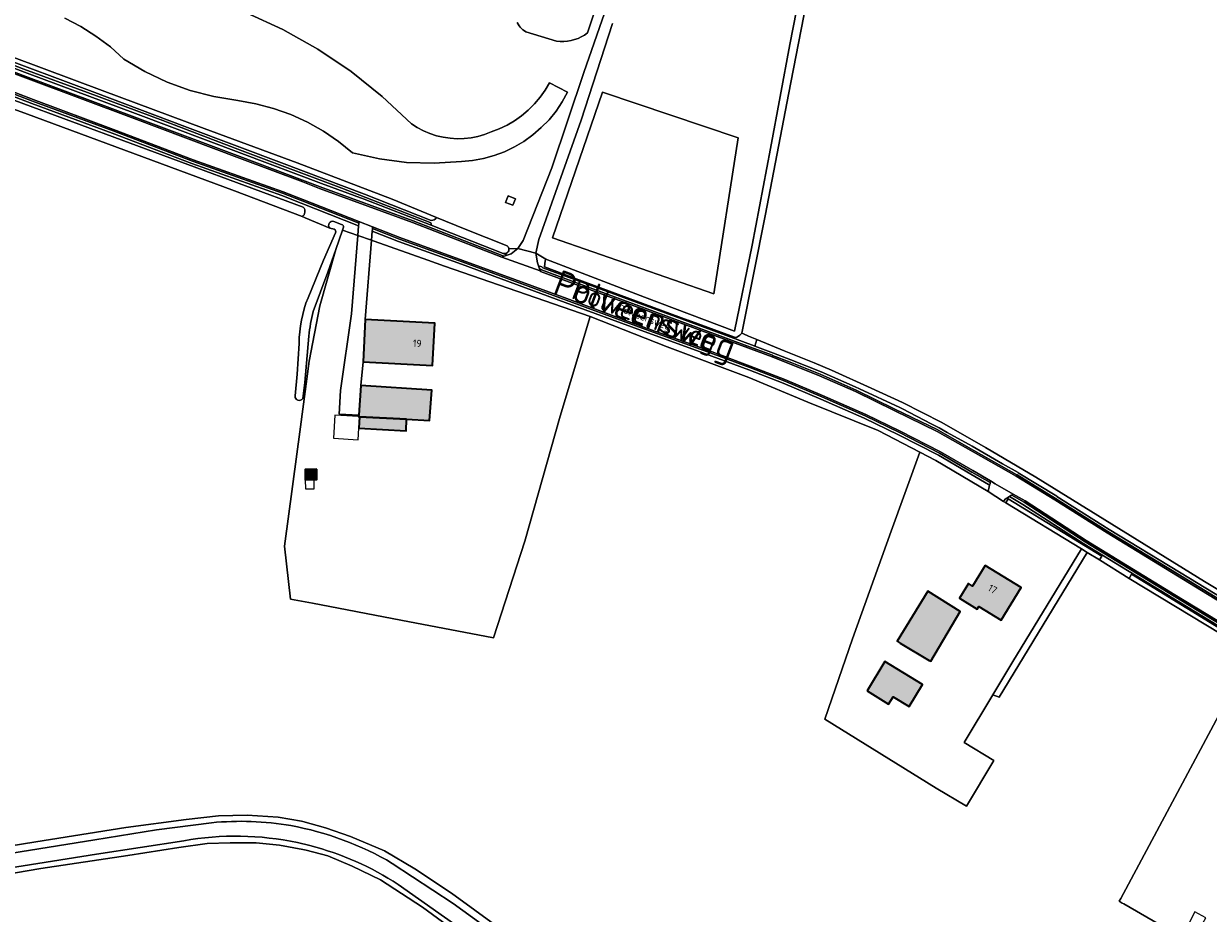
# Model space of a CAD drawing. Header units: metres. Extents: x 200031 to 204075, y 460125 to 464703.
# Tile 109 of 178: x 201932 to 202222, y 463498 to 463716. Entities that reach past the tile are written whole.
import ezdxf
from ezdxf.enums import TextEntityAlignment as Align

# ---------------------------------------------------------------- set-up
doc = ezdxf.new("R2010")
doc.units = ezdxf.units.M
doc.header["$LTSCALE"] = 2
for name, color, linetype, lineweight in [('B-WE-GR-BOS_GEMENGD-GV', 253, 'Continuous', 13), ('B-WE-GR-GRAS-GV', 253, 'Continuous', 13), ('B-WE-OG-BEBOUWING-GV', 253, 'Continuous', 35), ('B-WE-OG-BEBOUWING-T18', 253, 'Continuous', 18), ('B-WE-OG-BEBOUWING_LAGE TRAFO-GV', 253, 'Continuous', 18), ('B-WE-OG-BEBOUWING_LUIFEL-GV', 253, 'Continuous', 18), ('B-WE-OG-TERREIN_CULTUURSCHEIDING-GV', 253, 'Continuous', 18), ('B-WE-OG-TERREIN_ERF-GV', 253, 'Continuous', 18), ('B-WE-OG-TERREIN_ONBEGROEID-GV', 253, 'Continuous', 18), ('B-WE-OG-TOPOGRAFIE-T18', 250, 'Continuous', 18), ('B-WE-OG-TOPOGRAFIE-T25_2000', 250, 'Continuous', 18), ('B-WE-OG-TOPOGRAFIE-T25_2500', 250, 'Continuous', 18), ('B-WE-OG-WATER-GV', 253, 'Continuous', 18), ('B-WE-OG-WATER_GREPPEL-GV', 253, 'Continuous', 18), ('B-WE-OG-WATER_SLOOT-GV', 253, 'Continuous', 18), ('B-WE-OG-WEG-GV', 253, 'Continuous', 18), ('B-WE-VH-VERHARDING_ASFALT-GV', 253, 'Continuous', 18), ('B-WE-VH-VERHARDING_BETON-A', 254, 'Continuous', 25), ('B-WE-VH-VERHARDING_BETONSTRAATSTEEN-GV', 253, 'Continuous', 18), ('B-WE-VH-VERHARDING_FUNDERING_ZAND-GV', 253, 'Continuous', 18), ('B-WE-VH-VERHARDING_GRASBETONSTEEN-GV', 253, 'Continuous', 18)]:
    doc.layers.add(name, color=color, linetype=linetype, lineweight=lineweight)
doc.styles.add('NLCS-ISO-M1000-T18', font='NLCS-ISO.ttf', dxfattribs={"height": 1.8})
doc.styles.add('NLCS-ISO-M2000-T25', font='NLCS-ISO.ttf', dxfattribs={"height": 5})
doc.styles.add('NLCS-ISO-M2500-T25', font='NLCS-ISO.ttf', dxfattribs={"height": 6.25})

msp = doc.modelspace()

# ---------------------------------------------------------------- hatches: boundary and pattern name
at = {"layer": 'B-WE-VH-VERHARDING_BETON-A'}
h = msp.add_hatch(color=256, dxfattribs=at)
h.dxf.hatch_style = 1
h.paths.add_polyline_path([(202015.317, 463643.212), (202014.773, 463632.852), (202031.78, 463631.96), (202032.324, 463642.319)])
h = msp.add_hatch(color=256, dxfattribs=at)
h.dxf.hatch_style = 1
h.paths.add_polyline_path([(202025.45, 463618.776), (202031.081, 463618.481), (202031.593, 463625.889), (202014.217, 463627.003), (202013.713, 463619.74), (202013.689, 463619.392), (202013.931, 463619.379)])
h = msp.add_hatch(color=256, dxfattribs=at)
h.dxf.hatch_style = 1
h.paths.add_polyline_path([(202025.45, 463618.776), (202013.931, 463619.379), (202013.78, 463616.55), (202025.3, 463615.94)])
h = msp.add_hatch(color=256, dxfattribs=at)
h.dxf.hatch_style = 1
h.paths.add_polyline_path([(202003.42, 463606.54), (202000.56, 463606.48), (202000.61, 463603.93), (202003.48, 463603.99)])
h = msp.add_hatch(color=256, dxfattribs=at)
h.dxf.hatch_style = 1
h.paths.add_polyline_path([(202167.21, 463582.918), (202164.102, 463577.848), (202163.06, 463578.49), (202160.86, 463574.89), (202165.24, 463572.21), (202165.656, 463572.89), (202171.113, 463569.545), (202176.006, 463577.527)])
h = msp.add_hatch(color=256, dxfattribs=at)
h.dxf.hatch_style = 1
h.paths.add_polyline_path([(202146.356, 463563.908), (202153.5, 463559.671), (202153.861, 463559.457), (202161.069, 463571.68), (202153.146, 463576.625), (202145.584, 463564.366)])
h = msp.add_hatch(color=256, dxfattribs=at)
h.dxf.hatch_style = 1
h.paths.add_polyline_path([(202138.27, 463552.199), (202143.496, 463548.951), (202144.616, 463550.758), (202148.577, 463548.393), (202151.82, 463553.74), (202142.638, 463559.421)])

# ---------------------------------------------------------------- linework, layer by layer
at = {"layer": 'B-WE-GR-BOS_GEMENGD-GV', "flags": 128}
for points in [[(202050.505, 463660.55), (202052.671, 463660.598), (202054.028, 463662.548), (202061.045, 463680.37), (202068.836, 463703.734), (202074.56, 463720.105), (202081.717, 463740.149), (202090.421, 463758.985), (202098.304, 463775.252), (202105.882, 463790.411), (202118.318, 463813.967), (202124.169, 463825.601), (202125.26, 463828.617), (202124.715, 463832.044), (202122.665, 463834.828), (202118.215, 463837.406), (202113.208, 463838.016), (202108.895, 463837.107), (202104.08, 463836.084), (202099.808, 463835.177), (202097.487, 463833.688), (202092.058, 463828.957), (202088.3, 463821.827), (202090.214, 463814.551)], [(202081.573, 463748.8), (202069.747, 463713.416), (202069.018, 463712.9), (202068.247, 463712.451), (202067.439, 463712.071), (202066.6, 463711.764), (202065.738, 463711.531), (202064.859, 463711.376), (202063.969, 463711.298), (202063.076, 463711.299), (202062.187, 463711.379), (202054.68, 463713.663), (202054.297, 463713.906), (202053.936, 463714.181), (202053.601, 463714.486), (202053.292, 463714.819), (202053.014, 463715.177), (202052.767, 463715.558), (202052.554, 463715.958)], [(202075.87, 463715.7), (202068.169, 463692.044), (202063.73, 463679.363), (202057.827, 463662.818), (202057.093, 463659.455), (202059.59, 463657.978), (202083.765, 463648.678), (202105.739, 463640.349), (202110.133, 463661.382), (202114.604, 463685.088), (202119.302, 463710.61), (202122.555, 463727.286)], [(201986.242, 463718.297), (201995.153, 463714.227), (202003.701, 463709.442), (202011.828, 463703.973), (202019.481, 463697.858), (202026.608, 463691.137), (202028.047, 463690.217), (202029.559, 463689.421), (202031.134, 463688.758), (202032.758, 463688.23), (202034.422, 463687.842), (202036.113, 463687.596), (202037.818, 463687.495), (202039.526, 463687.539), (202041.224, 463687.727), (202042.9, 463688.059), (202044.541, 463688.532), (202046.137, 463689.143), (202048.127, 463689.902), (202050.046, 463690.826), (202051.88, 463691.908), (202053.617, 463693.14), (202055.245, 463694.514), (202056.751, 463696.019), (202058.126, 463697.646), (202059.359, 463699.382), (202060.442, 463701.216), (202064.887, 463698.875), (202063.572, 463696.501), (202062.053, 463694.254), (202060.34, 463692.149), (202058.448, 463690.204), (202056.392, 463688.434), (202054.187, 463686.852), (202051.851, 463685.472), (202049.402, 463684.304), (202046.859, 463683.356), (202044.243, 463682.638), (202041.573, 463682.153), (202038.871, 463681.907), (202032.166, 463681.488), (202025.452, 463681.699), (202018.787, 463682.537), (202012.229, 463683.996), (202008.759, 463686.832), (202005.059, 463689.361), (202001.156, 463691.564), (201997.08, 463693.426), (201992.859, 463694.933), (201988.525, 463696.073), (201984.109, 463696.839), (201978.19, 463697.807), (201972.387, 463699.326), (201966.752, 463701.38), (201961.333, 463703.954), (201956.18, 463707.023), (201952.88, 463709.975), (201949.348, 463712.646), (201945.607, 463715.016), (201941.684, 463717.069)], [(201929.207, 463707.426), (201950.843, 463699.309), (201975.838, 463689.988), (201998.613, 463681.559), (202021.939, 463672.702), (202032.775, 463668.214), (202039.778, 463665.313), (202050.084, 463661.23)]]:
    msp.add_lwpolyline(points, dxfattribs=at)
for points in [[(202100.674, 463649.459), (202061.17, 463663.206), (202073.426, 463698.886), (202106.643, 463687.678)], [(202052.098, 463672.789), (202051.482, 463671.193), (202049.671, 463671.892), (202050.287, 463673.488)]]:
    msp.add_lwpolyline(points, close=True, dxfattribs=at)
at = {"layer": 'B-WE-GR-BOS_GEMENGD-GV'}
msp.add_lwpolyline([(202050.084, 463661.23, -0.1988053), (202050.505, 463660.55)], format="xyb", dxfattribs=at)
at = {"layer": 'B-WE-GR-GRAS-GV', "flags": 128}
for points in [[(202052.554, 463715.958), (202052.767, 463715.558), (202053.014, 463715.177), (202053.292, 463714.819), (202053.601, 463714.486), (202053.936, 463714.181), (202054.297, 463713.906), (202054.68, 463713.663), (202062.187, 463711.379), (202063.076, 463711.299), (202063.969, 463711.298), (202064.859, 463711.376), (202065.738, 463711.531), (202066.6, 463711.764), (202067.439, 463712.071), (202068.247, 463712.451), (202069.018, 463712.9), (202069.747, 463713.416), (202081.573, 463748.8)], [(202124.528, 463726.938), (202119.016, 463698.361), (202113.34, 463668.973), (202107.535, 463639.821), (202107.944, 463639.652), (202109.223, 463639.122), (202111.206, 463638.301), (202117.937, 463635.513), (202125.278, 463632.563), (202129.512, 463630.746), (202139.219, 463626.409), (202146.951, 463622.856), (202156.602, 463617.997), (202167.235, 463611.813), (202179.633, 463604.561), (202194.746, 463595.186), (202220.921, 463578.984), (202243.832, 463565.229)], [(201941.684, 463717.069), (201945.607, 463715.016), (201949.348, 463712.646), (201952.88, 463709.975), (201956.18, 463707.023), (201961.333, 463703.954), (201966.752, 463701.38), (201972.387, 463699.326), (201978.19, 463697.807), (201984.109, 463696.839), (201988.525, 463696.073), (201992.859, 463694.933), (201997.08, 463693.426), (202001.156, 463691.564), (202005.059, 463689.361), (202008.759, 463686.832), (202012.229, 463683.996), (202018.787, 463682.537), (202025.452, 463681.699), (202032.166, 463681.488), (202038.871, 463681.907), (202041.573, 463682.153), (202044.243, 463682.638), (202046.859, 463683.356), (202049.402, 463684.304), (202051.851, 463685.472), (202054.187, 463686.852), (202056.392, 463688.434), (202058.448, 463690.204), (202060.34, 463692.149), (202062.053, 463694.254), (202063.572, 463696.501), (202064.887, 463698.875), (202060.442, 463701.216), (202059.359, 463699.382), (202058.126, 463697.646), (202056.751, 463696.019), (202055.245, 463694.514), (202053.617, 463693.14), (202051.88, 463691.908), (202050.046, 463690.826), (202048.127, 463689.902), (202046.137, 463689.143), (202044.541, 463688.532), (202042.9, 463688.059), (202041.224, 463687.727), (202039.526, 463687.539), (202037.818, 463687.495), (202036.113, 463687.596), (202034.422, 463687.842), (202032.758, 463688.23), (202031.134, 463688.758), (202029.559, 463689.421), (202028.047, 463690.217), (202026.608, 463691.137), (202019.481, 463697.858), (202011.828, 463703.973), (202003.701, 463709.442), (201995.153, 463714.227), (201986.242, 463718.297)], [(202007.728, 463665.305), (202006.664, 463665.595), (202000.555, 463668.116), (201999.821, 463668.395), (201983.278, 463674.693), (201931.949, 463693.743), (201913.648, 463700.365)], [(202001.288, 463648.527), (202005.058, 463657.702), (202008.042, 463664.425)], [(202236.482, 463479.551), (202201.124, 463499.993), (202200.766, 463500.2), (202200.024, 463500.683), (202200.392, 463501.37), (202232.588, 463561.539), (202202.455, 463579.719), (202195.215, 463584.273), (202192.21, 463586.093), (202170.589, 463550.659), (202169.098, 463551.277), (202162.004, 463539.553), (202169.274, 463535.154), (202162.582, 463523.943), (202155.218, 463528.339), (202127.873, 463545.245), (202134.641, 463564.995), (202144.118, 463591.352), (202151.163, 463610.7), (202140.951, 463615.967), (202123.77, 463622.948), (202109.261, 463628.948), (202089.243, 463636.531), (202070.391, 463643.938), (202063.05, 463619.521), (202054.368, 463588.913), (202046.714, 463565.192), (202024.038, 463569.505), (202002.39, 463573.671), (201996.977, 463574.713), (201995.552, 463587.698), (201999.411, 463616.934), (202001.534, 463633.021), (202004.18, 463646.515), (202008.102, 463660.39), (202006.16, 463654.834), (202002.588, 463645.16)], [(202001.504, 463639.155), (202000.519, 463627.732), (201999.985, 463623.863)], [(201998.118, 463624.467), (201998.64, 463629.772), (201999.098, 463637.318)], [(201911.392, 463511.453), (201934.571, 463515.24), (201956.672, 463518.765), (201971.431, 463520.722), (201979.359, 463521.611), (201986.374, 463521.781), (201993.962, 463521.234), (201999.686, 463520.269), (202000, 463520.182), (202005.602, 463518.643), (202011.696, 463516.554), (202019.992, 463512.978), (202027.434, 463508.605), (202036.445, 463502.664), (202047.857, 463494.34)], [(202046.799, 463486.38), (202029.316, 463499.238), (202019.037, 463505.936), (202012.129, 463509.25), (202006.118, 463511.793), (202000.877, 463513.216), (202000, 463513.371), (201994.311, 463514.382), (201988.55, 463514.994), (201982.223, 463514.993), (201976.552, 463514.836), (201969.623, 463513.866), (201957.182, 463511.83), (201935.865, 463508.669), (201913.752, 463504.968), (201882.392, 463499.885), (201868.709, 463497.733), (201857.142, 463495.902)]]:
    msp.add_lwpolyline(points, dxfattribs=at)
for points in [[(202061.17, 463663.206), (202100.674, 463649.459), (202106.643, 463687.678), (202073.426, 463698.886)], [(202169.098, 463551.277), (202170.589, 463550.659), (202192.21, 463586.093), (202190.749, 463586.983), (202173.992, 463559.364)]]:
    msp.add_lwpolyline(points, close=True, dxfattribs=at)
at = {"layer": 'B-WE-GR-GRAS-GV'}
for points in [[(202008.042, 463664.425, 0.3776923), (202007.728, 463665.305)], [(201999.098, 463637.318, -0.0901342), (202001.288, 463648.527)], [(202002.588, 463645.16, 0.0427123), (202001.504, 463639.155)], [(201999.985, 463623.863, -0.8162773), (201998.118, 463624.467)]]:
    msp.add_lwpolyline(points, format="xyb", dxfattribs=at)
at = {"layer": 'B-WE-OG-BEBOUWING-GV', "flags": 128}
for points in [[(202015.317, 463643.212), (202014.773, 463632.852), (202031.78, 463631.96), (202032.324, 463642.319)], [(202025.45, 463618.776), (202031.081, 463618.481), (202031.593, 463625.889), (202014.217, 463627.003), (202013.713, 463619.74), (202013.689, 463619.392), (202013.931, 463619.379)], [(202025.45, 463618.776), (202013.931, 463619.379), (202013.78, 463616.55), (202025.3, 463615.94)], [(202003.42, 463606.54), (202000.56, 463606.48), (202000.61, 463603.93), (202003.48, 463603.99)], [(202167.21, 463582.918), (202164.102, 463577.848), (202163.06, 463578.49), (202160.86, 463574.89), (202165.24, 463572.21), (202165.656, 463572.89), (202171.113, 463569.545), (202176.006, 463577.527)], [(202146.356, 463563.908), (202153.5, 463559.671), (202153.861, 463559.457), (202161.069, 463571.68), (202153.146, 463576.625), (202145.584, 463564.366)], [(202138.27, 463552.199), (202143.496, 463548.951), (202144.616, 463550.758), (202148.577, 463548.393), (202151.82, 463553.74), (202142.638, 463559.421)]]:
    msp.add_lwpolyline(points, close=True, dxfattribs=at)
at = {"layer": 'B-WE-OG-BEBOUWING_LAGE TRAFO-GV', "flags": 128}
msp.add_lwpolyline([(202052.098, 463672.789), (202050.287, 463673.488), (202049.671, 463671.892), (202051.482, 463671.193)], close=True, dxfattribs=at)
at = {"layer": 'B-WE-OG-BEBOUWING_LUIFEL-GV', "flags": 128}
for points in [[(202013.931, 463619.379), (202013.689, 463619.392), (202007.83, 463619.735), (202007.5, 463614.098), (202013.615, 463613.74), (202013.78, 463616.55)], [(202002.763, 463603.975), (202000.61, 463603.93), (202000.657, 463601.68), (202002.81, 463601.725)], [(202217.132, 463495.408), (202219.761, 463493.964), (202221.205, 463496.594), (202218.576, 463498.038)]]:
    msp.add_lwpolyline(points, close=True, dxfattribs=at)
at = {"layer": 'B-WE-OG-TERREIN_CULTUURSCHEIDING-GV', "flags": 128}
for points in [[(202009.756, 463665.123), (202011.649, 463664.453), (202013.476, 463663.807), (202013.667, 463666.184), (201999.635, 463671.691), (201994.85, 463673.57), (201972.81, 463681.413), (201953.31, 463688.828), (201933.616, 463696.157), (201911.606, 463704.542), (201906.118, 463706.679), (201905.907, 463706.761), (201904.663, 463707.246), (201904.448, 463707.203), (201903.012, 463706.457), (201902.433, 463705.659), (201905.066, 463704.964), (201905.291, 463705.223), (201906.633, 463705.252), (201907.978, 463704.815), (201915.286, 463702.101), (201943.561, 463691.602), (202000.123, 463670.724)], [(201999.821, 463668.395), (202000.555, 463668.116), (202006.664, 463665.595)], [(202007.652, 463667.225), (202009.52, 463666.479)], [(202009.996, 463665.81), (202009.756, 463665.123)], [(202049.165, 463659.379), (202050.113, 463658.981), (202051.021, 463659.318), (202052.671, 463660.598), (202050.505, 463660.55)]]:
    msp.add_lwpolyline(points, dxfattribs=at)
at = {"layer": 'B-WE-OG-TERREIN_CULTUURSCHEIDING-GV'}
for points in [[(202000.123, 463670.724, -0.4889215), (201999.821, 463668.395)], [(202006.664, 463665.595, -0.833719), (202007.652, 463667.225)], [(202009.52, 463666.479, -0.5251345), (202009.996, 463665.81)], [(202050.505, 463660.55, -0.5563248), (202049.165, 463659.379)]]:
    msp.add_lwpolyline(points, format="xyb", dxfattribs=at)
at = {"layer": 'B-WE-OG-TERREIN_CULTUURSCHEIDING-GV', "flags": 128}
for points in [[(202017.043, 463664.858), (202016.881, 463662.602), (202017.53, 463662.372), (202030.664, 463657.724), (202034.768, 463656.272), (202070.391, 463643.938), (202089.243, 463636.531), (202109.261, 463628.948), (202123.77, 463622.948), (202140.951, 463615.967), (202151.163, 463610.7), (202155.131, 463608.653), (202167.881, 463601.04), (202167.889, 463601.073), (202168.271, 463602.625), (202168.019, 463602.772), (202163.653, 463605.302), (202155.732, 463609.936), (202145.943, 463614.949), (202137.502, 463619.04), (202126.945, 463623.684), (202117.712, 463627.592), (202109.279, 463630.856), (202098.018, 463635.042), (202082.97, 463640.487), (202064.316, 463647.404), (202038.886, 463656.741), (202023.458, 463662.34)], [(202066.993, 463653.149), (202059.195, 463656.137), (202059.422, 463657.568), (202059.59, 463657.978), (202057.093, 463659.455), (202057.506, 463657.043), (202057.744, 463656.359), (202058.581, 463656.064), (202058.797, 463655.847), (202094.326, 463642.765), (202094.329, 463642.765), (202110.554, 463636.748), (202110.776, 463636.665), (202111.206, 463638.301), (202109.223, 463639.122), (202107.944, 463639.652), (202107.535, 463639.821), (202107.113, 463639.341), (202106.267, 463638.776), (202105.798, 463638.831), (202094.383, 463643.065), (202094.38, 463643.065)], [(202191.393, 463588.203), (202176.425, 463597.9), (202173.569, 463599.556), (202173.122, 463599.815), (202172.066, 463599.14), (202171.684, 463598.595), (202172.235, 463598.259), (202172.812, 463599.222), (202195.781, 463585.232), (202195.215, 463584.273), (202202.455, 463579.719), (202203.012, 463580.806), (202223.382, 463568.334), (202247.275, 463553.76), (202247.258, 463553.937), (202247.243, 463554.1), (202246.603, 463554.493), (202239.809, 463558.662), (202233.852, 463562.316), (202213.147, 463574.894)]]:
    msp.add_lwpolyline(points, close=True, dxfattribs=at)
at = {"layer": 'B-WE-OG-TERREIN_ERF-GV', "flags": 128}
for points in [[(202074.56, 463720.105), (202068.836, 463703.734), (202061.045, 463680.37), (202054.028, 463662.548), (202052.671, 463660.598), (202057.093, 463659.455), (202057.827, 463662.818), (202063.73, 463679.363), (202068.169, 463692.044), (202075.87, 463715.7)], [(202232.588, 463561.539), (202200.392, 463501.37), (202200.024, 463500.683), (202200.766, 463500.2), (202201.124, 463499.993), (202236.482, 463479.551)]]:
    msp.add_lwpolyline(points, dxfattribs=at)
for points in [[(202016.881, 463662.602), (202015.317, 463643.212), (202032.324, 463642.319), (202031.78, 463631.96), (202014.773, 463632.852), (202014.217, 463627.003), (202031.593, 463625.889), (202031.081, 463618.481), (202025.45, 463618.776), (202025.3, 463615.94), (202013.78, 463616.55), (202013.931, 463619.379), (202013.689, 463619.392), (202013.713, 463619.74), (202008.889, 463619.991), (202009.23, 463625.784), (202011.935, 463644.59), (202013.476, 463663.807), (202011.649, 463664.453), (202009.756, 463665.123), (202008.102, 463660.39), (202004.18, 463646.515), (202001.534, 463633.021), (201999.411, 463616.934), (201995.552, 463587.698), (201996.977, 463574.713), (202002.39, 463573.671), (202024.038, 463569.505), (202046.714, 463565.192), (202054.368, 463588.913), (202063.05, 463619.521), (202070.391, 463643.938), (202034.768, 463656.272), (202030.664, 463657.724), (202017.53, 463662.372)], [(202172.235, 463598.259), (202171.684, 463598.595), (202167.889, 463601.073), (202167.881, 463601.04), (202155.131, 463608.653), (202151.163, 463610.7), (202144.118, 463591.352), (202134.641, 463564.995), (202127.873, 463545.245), (202155.218, 463528.339), (202162.582, 463523.943), (202169.274, 463535.154), (202162.004, 463539.553), (202169.098, 463551.277), (202173.992, 463559.364), (202190.749, 463586.983)], [(202000.56, 463606.48), (202003.42, 463606.54), (202003.48, 463603.99), (202000.61, 463603.93)], [(202165.24, 463572.21), (202160.86, 463574.89), (202163.06, 463578.49), (202164.102, 463577.848), (202167.21, 463582.918), (202176.006, 463577.527), (202171.113, 463569.545), (202165.656, 463572.89)], [(202153.861, 463559.457), (202153.5, 463559.671), (202146.356, 463563.908), (202145.584, 463564.366), (202153.146, 463576.625), (202161.069, 463571.68)], [(202138.27, 463552.199), (202142.638, 463559.421), (202151.82, 463553.74), (202148.577, 463548.393), (202144.616, 463550.758), (202143.496, 463548.951)]]:
    msp.add_lwpolyline(points, close=True, dxfattribs=at)
at = {"layer": 'B-WE-OG-TERREIN_ONBEGROEID-GV', "flags": 128}
msp.add_lwpolyline([(202013.713, 463619.74), (202014.217, 463627.003), (202014.773, 463632.852), (202015.317, 463643.212), (202016.881, 463662.602), (202013.476, 463663.807), (202011.935, 463644.59), (202009.23, 463625.784), (202008.889, 463619.991)], close=True, dxfattribs=at)
at = {"layer": 'B-WE-OG-WATER-GV', "flags": 128}
for points in [[(202002.588, 463645.16), (202006.16, 463654.834), (202008.102, 463660.39), (202009.756, 463665.123), (202009.996, 463665.81)], [(202006.664, 463665.595), (202007.728, 463665.305)], [(202009.52, 463666.479), (202007.652, 463667.225)], [(202008.042, 463664.425), (202005.058, 463657.702), (202001.288, 463648.527)], [(201999.985, 463623.863), (202000.519, 463627.732), (202001.504, 463639.155)], [(201999.098, 463637.318), (201998.64, 463629.772), (201998.118, 463624.467)]]:
    msp.add_lwpolyline(points, dxfattribs=at)
at = {"layer": 'B-WE-OG-WATER-GV'}
for points in [[(202007.652, 463667.225, 0.833719), (202006.664, 463665.595)], [(202007.728, 463665.305, -0.3776923), (202008.042, 463664.425)], [(202009.996, 463665.81, 0.5251345), (202009.52, 463666.479)], [(202001.288, 463648.527, 0.0901342), (201999.098, 463637.318)], [(202001.504, 463639.155, -0.0427123), (202002.588, 463645.16)], [(201998.118, 463624.467, 0.8162773), (201999.985, 463623.863)]]:
    msp.add_lwpolyline(points, format="xyb", dxfattribs=at)
at = {"layer": 'B-WE-OG-WATER_GREPPEL-GV', "flags": 128}
for points in [[(202122.555, 463727.286), (202119.302, 463710.61), (202114.604, 463685.088), (202110.133, 463661.382), (202105.739, 463640.349), (202083.765, 463648.678), (202059.59, 463657.978), (202059.422, 463657.568), (202059.195, 463656.137), (202066.993, 463653.149), (202094.38, 463643.065), (202094.383, 463643.065), (202105.798, 463638.831), (202106.267, 463638.776), (202107.113, 463639.341), (202107.535, 463639.821), (202113.34, 463668.973), (202119.016, 463698.361), (202124.528, 463726.938)], [(202243.832, 463565.229), (202220.921, 463578.984), (202194.746, 463595.186), (202179.633, 463604.561), (202167.235, 463611.813), (202156.602, 463617.997), (202146.951, 463622.856), (202139.219, 463626.409), (202129.512, 463630.746), (202125.278, 463632.563), (202117.937, 463635.513), (202111.206, 463638.301), (202110.776, 463636.665), (202115.325, 463634.978), (202115.341, 463634.972), (202119.605, 463633.28), (202126.97, 463630.358), (202126.998, 463630.346), (202135.34, 463626.661), (202136.369, 463626.218), (202146.257, 463621.666), (202146.911, 463621.35), (202153.964, 463617.669), (202155.077, 463617.061), (202155.878, 463616.673), (202155.932, 463616.644), (202157.871, 463615.534), (202164.037, 463612.164), (202171.409, 463607.852), (202175.266, 463605.683), (202175.292, 463605.669), (202184.756, 463599.875), (202184.767, 463599.869), (202197.565, 463591.762), (202214.83, 463581.262), (202214.831, 463581.26), (202229.944, 463572.025)]]:
    msp.add_lwpolyline(points, dxfattribs=at)
for points in [[(202195.215, 463584.273), (202195.781, 463585.232), (202172.812, 463599.222), (202172.235, 463598.259), (202190.749, 463586.983), (202192.21, 463586.093)], [(202223.382, 463568.334), (202203.012, 463580.806), (202202.455, 463579.719), (202232.588, 463561.539), (202233.297, 463561.111), (202233.699, 463560.869), (202247.035, 463552.827), (202247.275, 463553.76)]]:
    msp.add_lwpolyline(points, close=True, dxfattribs=at)
at = {"layer": 'B-WE-OG-WATER_SLOOT-GV', "flags": 128}
for points in [[(201857.492, 463736.637), (201856.938, 463735.137), (201823.21, 463748), (201821.545, 463747.807), (201821.207, 463747.02), (201821.438, 463745.52), (201836.287, 463739.999), (201844.19, 463736.959), (201844.192, 463736.958), (201876.08, 463725.124), (201876.091, 463725.119), (201902.462, 463714.918), (201932.501, 463703.588), (201959.045, 463693.687), (201959.047, 463693.687), (201985.11, 463683.904), (202004.594, 463676.544), (202015.032, 463672.72), (202031.478, 463666.276)], [(202000.195, 463679.534), (201996.089, 463681.09), (201971.097, 463690.509), (201949.07, 463698.834), (201923.257, 463708.426), (201909.562, 463713.866), (201907.544, 463714.667), (201906.07, 463715.238), (201905.416, 463715.482), (201867.64, 463729.527), (201858.259, 463733.4), (201856.41, 463734.167), (201845.936, 463738.048), (201822.882, 463746.544)], [(201985.195, 463684.564), (201965.758, 463691.956), (201947.235, 463698.835), (201931.646, 463704.567), (201919.404, 463709.235), (201896.935, 463717.907), (201886.672, 463721.633), (201866.577, 463729.284), (201850.695, 463735.242), (201822.621, 463745.797)], [(201822.621, 463745.797), (201850.695, 463735.242), (201866.577, 463729.284), (201886.672, 463721.633), (201896.935, 463717.907), (201919.404, 463709.235), (201931.646, 463704.567), (201947.235, 463698.835), (201965.758, 463691.956), (201985.195, 463684.564), (202009.578, 463675.354), (202031.255, 463667.003)], [(201908.007, 463715.505), (201907.544, 463714.667), (201909.562, 463713.866), (201923.257, 463708.426), (201949.07, 463698.834), (201971.097, 463690.509), (201996.089, 463681.09), (202000.195, 463679.534), (202015.096, 463673.888), (202031.43, 463667.467)], [(202032.775, 463668.214), (202021.939, 463672.702), (201998.613, 463681.559), (201975.838, 463689.988), (201950.843, 463699.309), (201929.207, 463707.426), (201911.232, 463714.242), (201909.793, 463714.805), (201908.341, 463715.373)], [(201913.648, 463700.365), (201931.949, 463693.743), (201983.278, 463674.693), (201999.821, 463668.395)], [(202000.123, 463670.724), (201943.561, 463691.602), (201915.286, 463702.101)], [(202031.255, 463667.003), (202009.578, 463675.354), (201985.195, 463684.564)], [(202031.43, 463667.467), (202015.096, 463673.888), (202000.195, 463679.534)], [(202050.084, 463661.23), (202039.778, 463665.313), (202032.775, 463668.214)], [(202031.478, 463666.276), (202049.083, 463659.408), (202049.165, 463659.379)], [(202047.857, 463494.34), (202036.445, 463502.664), (202027.434, 463508.605), (202019.992, 463512.978), (202011.696, 463516.554), (202005.602, 463518.643), (202000, 463520.182), (201999.686, 463520.269), (201993.962, 463521.234), (201986.374, 463521.781), (201979.359, 463521.611), (201971.431, 463520.722), (201956.672, 463518.765), (201934.571, 463515.24), (201911.392, 463511.453)], [(201836.265, 463497.706), (201841.069, 463498.762), (201864.598, 463502.411), (201888.177, 463506.081), (201912.403, 463509.854), (201949.059, 463515.722), (201964.164, 463518.173), (201977.653, 463519.888)], [(201977.653, 463519.888), (201964.164, 463518.173), (201949.059, 463515.722), (201912.403, 463509.854), (201888.177, 463506.081), (201864.598, 463502.411), (201841.069, 463498.762), (201836.265, 463497.706)], [(201970.832, 463515.483), (201949.444, 463512.214), (201908.352, 463505.658), (201868.624, 463499.275), (201849.282, 463496.313), (201842.059, 463495.062), (201836.785, 463493.962)], [(201836.785, 463493.962), (201842.059, 463495.062), (201849.282, 463496.313), (201868.624, 463499.275), (201908.352, 463505.658), (201949.444, 463512.214), (201970.832, 463515.483)], [(201857.142, 463495.902), (201868.709, 463497.733), (201882.392, 463499.885), (201913.752, 463504.968), (201935.865, 463508.669), (201957.182, 463511.83), (201969.623, 463513.866), (201976.552, 463514.836), (201982.223, 463514.993), (201988.55, 463514.994), (201994.311, 463514.382), (202000, 463513.371), (202000.877, 463513.216), (202006.118, 463511.793), (202012.129, 463509.25), (202019.037, 463505.936), (202029.316, 463499.238), (202046.799, 463486.38)], [(202001.775, 463514.284), (201998.691, 463515.02)], [(201998.691, 463515.02), (202001.775, 463514.284)], [(202021.933, 463509.94), (202036.867, 463500.086), (202052.564, 463488.742), (202068.714, 463477.182), (202086.209, 463464.635), (202101.469, 463454.677), (202113.966, 463447.282), (202128.553, 463439.846), (202143.037, 463433.243), (202159.083, 463425.47), (202173.732, 463418.366), (202187.557, 463412.047), (202201.876, 463405.544), (202218.804, 463397.672), (202237.923, 463388.902), (202242.13, 463386.827)], [(202242.13, 463386.827), (202237.923, 463388.902), (202218.804, 463397.672), (202201.876, 463405.544), (202187.557, 463412.047), (202173.732, 463418.366), (202159.083, 463425.47), (202143.037, 463433.243), (202128.553, 463439.846), (202113.966, 463447.282), (202101.469, 463454.677), (202086.209, 463464.635), (202068.714, 463477.182), (202052.564, 463488.742), (202036.867, 463500.086), (202021.933, 463509.94)], [(202240.333, 463382.946), (202218.956, 463393.032), (202194.248, 463404.759), (202171.665, 463415.02), (202150.778, 463424.988), (202126.768, 463436.1), (202103.728, 463448.54), (202090.777, 463456.393), (202077.456, 463465.941), (202059.104, 463479.044), (202039.737, 463493.226), (202023.404, 463504.772)], [(202023.404, 463504.772), (202039.737, 463493.226), (202059.104, 463479.044), (202077.456, 463465.941), (202090.777, 463456.393), (202103.728, 463448.54), (202126.768, 463436.1), (202150.778, 463424.988), (202171.665, 463415.02), (202194.248, 463404.759), (202218.956, 463393.032), (202240.333, 463382.946)]]:
    msp.add_lwpolyline(points, dxfattribs=at)
at = {"layer": 'B-WE-OG-WATER_SLOOT-GV'}
for points in [[(201999.821, 463668.395, 0.4889215), (202000.123, 463670.724)], [(202031.43, 463667.467, 0.2965924), (202032.775, 463668.214)], [(202032.775, 463668.214, -0.2965924), (202031.43, 463667.467)], [(202031.478, 463666.276, 0.2686834), (202031.255, 463667.003)], [(202031.255, 463667.003, -0.2686834), (202031.478, 463666.276)], [(202049.165, 463659.379, 0.5563248), (202050.505, 463660.55)], [(202050.505, 463660.55, 0.1988053), (202050.084, 463661.23)], [(201977.653, 463519.888, -0.0672352), (201997.105, 463519.204)], [(201997.105, 463519.204, 0.0672352), (201977.653, 463519.888)], [(201997.105, 463519.204, -0.0872556), (202021.933, 463509.94)], [(202021.933, 463509.94, 0.0872556), (201997.105, 463519.204)], [(201998.691, 463515.02, 0.0978162), (201970.832, 463515.483)], [(201970.832, 463515.483, -0.0978162), (201998.691, 463515.02)], [(202023.404, 463504.772, 0.0819562), (202001.775, 463514.284)], [(202001.775, 463514.284, -0.0819562), (202023.404, 463504.772)]]:
    msp.add_lwpolyline(points, format="xyb", dxfattribs=at)
at = {"layer": 'B-WE-OG-WEG-GV', "flags": 128}
for points in [[(201902.141, 463714.077), (201932.185, 463702.746), (201958.884, 463692.787), (201984.612, 463683.129), (202004.28, 463675.701), (202027.012, 463667.373), (202027.022, 463667.37), (202048.874, 463658.845), (202049.322, 463658.688), (202050.113, 463658.981), (202049.165, 463659.379), (202049.083, 463659.408), (202031.478, 463666.276), (202015.032, 463672.72), (202004.594, 463676.544), (201985.11, 463683.904), (201959.047, 463693.687), (201959.045, 463693.687), (201932.501, 463703.588), (201902.462, 463714.918)], [(202229.944, 463572.025), (202214.831, 463581.26), (202214.83, 463581.262), (202197.565, 463591.762), (202184.767, 463599.869), (202184.756, 463599.875), (202175.292, 463605.669), (202175.266, 463605.683), (202171.409, 463607.852), (202164.037, 463612.164), (202157.871, 463615.534), (202155.932, 463616.644), (202155.878, 463616.673), (202155.077, 463617.061), (202153.964, 463617.669), (202146.911, 463621.35), (202146.257, 463621.666), (202136.369, 463626.218), (202135.34, 463626.661), (202126.998, 463630.346), (202126.97, 463630.358), (202119.605, 463633.28), (202115.341, 463634.972), (202115.325, 463634.978), (202110.776, 463636.665), (202110.554, 463636.748), (202094.329, 463642.765), (202094.326, 463642.765), (202058.797, 463655.847), (202058.581, 463656.064), (202057.744, 463656.359), (202057.995, 463655.634), (202058.252, 463655.544), (202058.465, 463655.33), (202094.219, 463642.165), (202094.221, 463642.165), (202110.345, 463636.185), (202115.105, 463634.42), (202115.115, 463634.416), (202119.384, 463632.722), (202126.741, 463629.803), (202126.758, 463629.796), (202135.564, 463625.906), (202135.583, 463625.898), (202145.055, 463621.248), (202155.607, 463616.138), (202155.634, 463616.123), (202155.637, 463616.122), (202155.64, 463616.12), (202164.426, 463611.089), (202174.969, 463605.162), (202174.985, 463605.153), (202184.441, 463599.365), (202184.447, 463599.361), (202197.249, 463591.252), (202214.457, 463580.786), (202229.621, 463571.519)]]:
    msp.add_lwpolyline(points, dxfattribs=at)
for points in [[(201911.821, 463705.102), (201906.336, 463707.238), (201906.125, 463707.32), (201905.753, 463707.465), (201905.39, 463707.392), (201904.663, 463707.246), (201905.907, 463706.761), (201906.118, 463706.679), (201911.606, 463704.542), (201933.616, 463696.157), (201953.31, 463688.828), (201972.81, 463681.413), (201994.85, 463673.57), (201999.635, 463671.691), (202013.667, 463666.184), (202013.7, 463666.6), (202013.717, 463666.808), (202013.573, 463666.865), (201999.854, 463672.25), (201995.06, 463674.132), (201973.017, 463681.977), (201953.521, 463689.39), (201933.827, 463696.719)], [(202017.043, 463664.858), (202023.458, 463662.34), (202038.886, 463656.741), (202064.316, 463647.404), (202082.97, 463640.487), (202098.018, 463635.042), (202109.279, 463630.856), (202117.712, 463627.592), (202126.945, 463623.684), (202137.502, 463619.04), (202145.943, 463614.949), (202155.732, 463609.936), (202163.653, 463605.302), (202168.019, 463602.772), (202168.271, 463602.625), (202168.371, 463603.03), (202168.42, 463603.232), (202163.955, 463605.82), (202156.021, 463610.462), (202146.211, 463615.486), (202137.754, 463619.585), (202127.183, 463624.235), (202117.937, 463628.148), (202109.492, 463631.417), (202098.224, 463635.605), (202083.176, 463641.05), (202064.524, 463647.967), (202039.092, 463657.304), (202023.67, 463662.902), (202017.088, 463665.485), (202017.073, 463665.276)], [(202191.393, 463588.203), (202213.147, 463574.894), (202233.852, 463562.316), (202239.809, 463558.662), (202246.603, 463554.493), (202247.243, 463554.1), (202247.196, 463554.598), (202247.173, 463554.847), (202246.917, 463555.004), (202240.123, 463559.173), (202234.165, 463562.829), (202213.46, 463575.406), (202191.713, 463588.71), (202176.739, 463598.412), (202173.691, 463600.179), (202173.501, 463600.057), (202173.122, 463599.815), (202173.569, 463599.556), (202176.425, 463597.9)]]:
    msp.add_lwpolyline(points, close=True, dxfattribs=at)
at = {"layer": 'B-WE-VH-VERHARDING_ASFALT-GV', "flags": 128}
for points in [[(202229.416, 463571.176), (202214.269, 463580.432), (202197.038, 463590.912), (202184.233, 463599.023), (202174.774, 463604.813), (202164.229, 463610.741), (202155.435, 463615.776), (202144.88, 463620.889), (202135.404, 463625.54), (202126.596, 463629.43), (202114.969, 463634.043), (202094.048, 463641.802), (202058.217, 463654.995), (202058.163, 463655.151), (202048.735, 463658.47), (202026.872, 463666.999), (202004.141, 463675.326), (202000, 463676.89), (201984.511, 463682.74), (201958.709, 463692.425), (201932.044, 463702.371), (201901.998, 463713.703)], [(201911.965, 463705.475), (201933.968, 463697.093), (201953.662, 463689.764), (201973.155, 463682.352), (201995.2, 463674.507), (202000, 463672.622), (202013.72, 463667.237), (202013.75, 463667.225), (202017.118, 463665.903), (202023.811, 463663.276), (202039.229, 463657.68), (202064.662, 463648.342), (202083.314, 463641.426), (202098.362, 463635.981), (202109.634, 463631.791), (202118.087, 463628.519), (202127.341, 463624.602), (202137.922, 463619.948), (202146.389, 463615.844), (202156.213, 463610.813), (202164.156, 463606.166), (202168.52, 463603.637), (202169.667, 463602.972), (202174.07, 463600.421), (202176.948, 463598.753), (202191.926, 463589.049), (202213.668, 463575.748), (202234.373, 463563.17)]]:
    msp.add_lwpolyline(points, dxfattribs=at)
at = {"layer": 'B-WE-VH-VERHARDING_BETONSTRAATSTEEN-GV', "flags": 128}
for points in [[(202057.093, 463659.455), (202052.671, 463660.598), (202051.021, 463659.318), (202050.113, 463658.981), (202049.322, 463658.688), (202048.735, 463658.47), (202058.163, 463655.151), (202057.995, 463655.634), (202057.744, 463656.359), (202057.506, 463657.043)], [(202173.122, 463599.815), (202173.501, 463600.057), (202173.691, 463600.179), (202174.07, 463600.421), (202169.667, 463602.972), (202168.52, 463603.637), (202168.42, 463603.232), (202168.371, 463603.03), (202168.271, 463602.625), (202167.889, 463601.073), (202171.684, 463598.595), (202172.066, 463599.14)]]:
    msp.add_lwpolyline(points, close=True, dxfattribs=at)
at = {"layer": 'B-WE-VH-VERHARDING_FUNDERING_ZAND-GV', "flags": 128}
msp.add_lwpolyline([(202017.118, 463665.903), (202013.75, 463667.225), (202013.717, 463666.808), (202013.7, 463666.6), (202013.667, 463666.184), (202013.476, 463663.807), (202016.881, 463662.602), (202017.043, 463664.858), (202017.073, 463665.276), (202017.088, 463665.485)], close=True, dxfattribs=at)
at = {"layer": 'B-WE-VH-VERHARDING_GRASBETONSTEEN-GV', "flags": 128}
for points in [[(201901.998, 463713.703), (201932.044, 463702.371), (201958.709, 463692.425), (201984.511, 463682.74), (202000, 463676.89), (202004.141, 463675.326), (202026.872, 463666.999), (202048.735, 463658.47), (202049.322, 463658.688), (202048.874, 463658.845), (202027.022, 463667.37), (202027.012, 463667.373), (202004.28, 463675.701), (201984.612, 463683.129), (201958.884, 463692.787), (201932.185, 463702.746), (201902.141, 463714.077)], [(202229.621, 463571.519), (202214.457, 463580.786), (202197.249, 463591.252), (202184.447, 463599.361), (202184.441, 463599.365), (202174.985, 463605.153), (202174.969, 463605.162), (202164.426, 463611.089), (202155.64, 463616.12), (202155.637, 463616.122), (202155.634, 463616.123), (202155.607, 463616.138), (202145.055, 463621.248), (202135.583, 463625.898), (202135.564, 463625.906), (202126.758, 463629.796), (202126.741, 463629.803), (202119.384, 463632.722), (202115.115, 463634.416), (202115.105, 463634.42), (202110.345, 463636.185), (202094.221, 463642.165), (202094.219, 463642.165), (202058.465, 463655.33), (202058.252, 463655.544), (202057.995, 463655.634), (202058.163, 463655.151), (202058.217, 463654.995), (202094.048, 463641.802), (202114.969, 463634.043), (202126.596, 463629.43), (202135.404, 463625.54), (202144.88, 463620.889), (202155.435, 463615.776), (202164.229, 463610.741), (202174.774, 463604.813), (202184.233, 463599.023), (202197.038, 463590.912), (202214.269, 463580.432), (202229.416, 463571.176)]]:
    msp.add_lwpolyline(points, dxfattribs=at)
for points in [[(201905.753, 463707.465), (201906.125, 463707.32), (201906.336, 463707.238), (201911.821, 463705.102), (201933.827, 463696.719), (201953.521, 463689.39), (201973.017, 463681.977), (201995.06, 463674.132), (201999.854, 463672.25), (202013.573, 463666.865), (202013.717, 463666.808), (202013.75, 463667.225), (202013.72, 463667.237), (202000, 463672.622), (201995.2, 463674.507), (201973.155, 463682.352), (201953.662, 463689.764), (201933.968, 463697.093), (201911.965, 463705.475), (201906.481, 463707.611)], [(202168.52, 463603.637), (202164.156, 463606.166), (202156.213, 463610.813), (202146.389, 463615.844), (202137.922, 463619.948), (202127.341, 463624.602), (202118.087, 463628.519), (202109.634, 463631.791), (202098.362, 463635.981), (202083.314, 463641.426), (202064.662, 463648.342), (202039.229, 463657.68), (202023.811, 463663.276), (202017.118, 463665.903), (202017.088, 463665.485), (202023.67, 463662.902), (202039.092, 463657.304), (202064.524, 463647.967), (202083.176, 463641.05), (202098.224, 463635.605), (202109.492, 463631.417), (202117.937, 463628.148), (202127.183, 463624.235), (202137.754, 463619.585), (202146.211, 463615.486), (202156.021, 463610.462), (202163.955, 463605.82), (202168.42, 463603.232)], [(202191.713, 463588.71), (202213.46, 463575.406), (202234.165, 463562.829), (202240.123, 463559.173), (202246.917, 463555.004), (202247.173, 463554.847), (202247.126, 463555.345), (202240.332, 463559.514), (202234.373, 463563.17), (202213.668, 463575.748), (202191.926, 463589.049), (202176.948, 463598.753), (202174.07, 463600.421), (202173.691, 463600.179), (202176.739, 463598.412)]]:
    msp.add_lwpolyline(points, close=True, dxfattribs=at)

# ---------------------------------------------------------------- texts
at = {"layer": 'B-WE-OG-BEBOUWING-T18', "style": 'NLCS-ISO-M1000-T18'}
for s, rotation, p in [('19', 357, (202028.058, 463637.35)), ('17', 328.5, (202168.997, 463577.131))]:
    msp.add_text(s, height=1.8, rotation=rotation, dxfattribs=at).set_placement(p, align=Align.MIDDLE)
at = {"layer": 'B-WE-OG-TOPOGRAFIE-T18', "style": 'NLCS-ISO-M1000-T18'}
msp.add_text('Polveensweg', height=1.8, rotation=339.3, dxfattribs=at).set_placement((202083.607, 463643.483), align=Align.MIDDLE)
at = {"layer": 'B-WE-OG-TOPOGRAFIE-T25_2000', "style": 'NLCS-ISO-M2000-T25'}
msp.add_text('Polveensweg', height=5, rotation=339.3, dxfattribs=at).set_placement((202083.607, 463643.483), align=Align.MIDDLE)
at = {"layer": 'B-WE-OG-TOPOGRAFIE-T25_2500', "style": 'NLCS-ISO-M2500-T25'}
msp.add_text('Polveensweg', height=6.25, rotation=339.3, dxfattribs=at).set_placement((202083.607, 463643.483), align=Align.MIDDLE)

doc.saveas('drawing.dxf')
